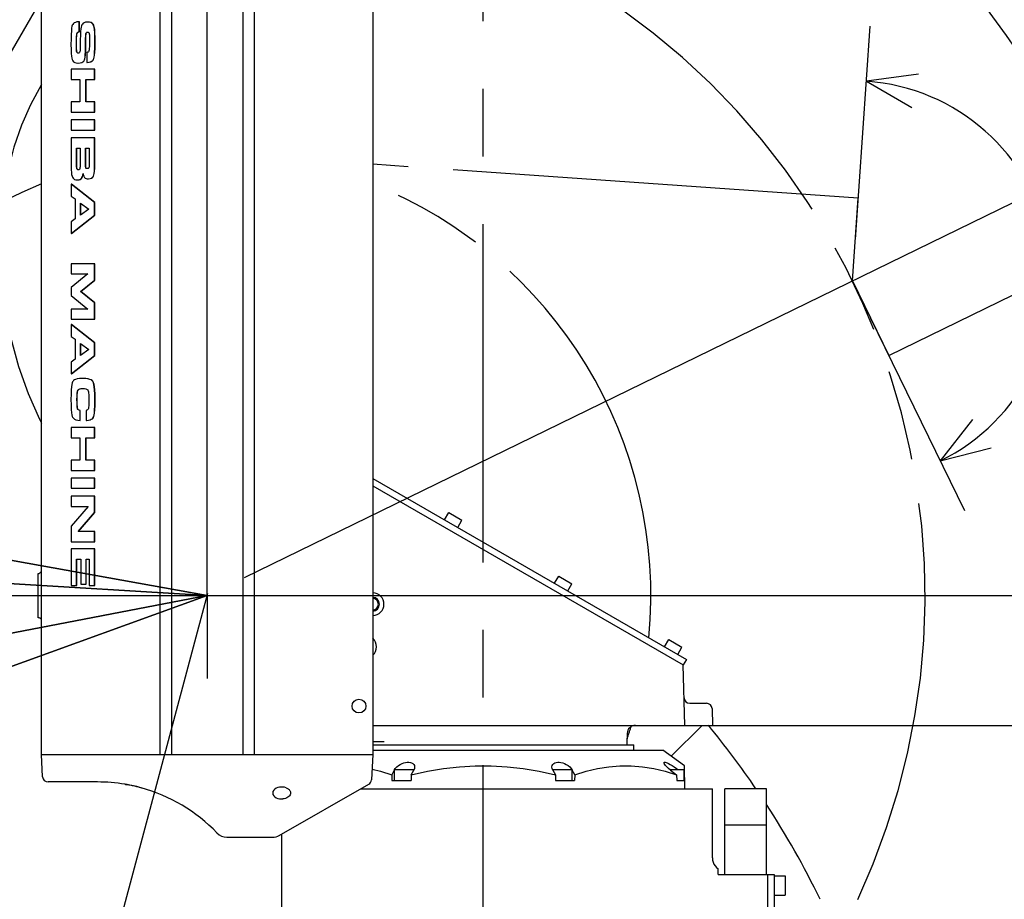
# Model space of a CAD drawing. Header units: millimetres. Extents: x 0 to 594, y 0 to 420.
# Tile 21 of 31: x 321 to 356, y 296 to 328. Entities that reach past the tile are written whole.
import ezdxf

# ---------------------------------------------------------------- set-up
doc = ezdxf.new("R2010")
doc.units = ezdxf.units.MM
doc.header["$LTSCALE"] = 32.67
doc.linetypes.add('CENTER', pattern=[0.6, 0.375, -0.075, 0.075, -0.075])
doc.linetypes.add('PHANTOM', pattern=[0.8, 0.45, -0.05, 0.1, -0.05, 0.1, -0.05])
doc.layers.get('0').update_dxf_attribs({"linetype": 'CONTINUOUS'})
for name, color, linetype in [('CRV', 7, 'CONTINUOUS'), ('DEFAULT_1', 7, 'CENTER'), ('DEFAULT_3', 7, 'PHANTOM'), ('DRIV_DIM', 7, 'CONTINUOUS'), ('PARAM_DIM', 7, 'CONTINUOUS')]:
    doc.layers.add(name, color=color, linetype=linetype)
doc.styles.get("Standard").update_dxf_attribs({"font": 'txt', "width": 0.8})
doc.dimstyles.new('DIMSTYLE_19', dxfattribs={"dimtxt": 3.8, "dimasz": 1.8, "dimexe": 0.18, "dimexo": 0.0625, "dimgap": 0.09, "dimtad": 1, "dimlfac": 10, "dimdsep": 46, "dimtxsty": 'STANDARD', "dimblk": 'OPEN', "dimblk1": 'OPEN', "dimblk2": 'OPEN', "dimcen": 0.09, "dimadec": 0, "dimazin": 0, "dimtp": 0.5, "dimtm": 0.5, "dimtfac": 1, "dimtofl": 0, "dimtmove": 0, "dimatfit": 3, "dimldrblk": 'OPEN', "dimfxl": 1, "dimtolj": 1, "dimarcsym": 0})
doc.dimstyles.new('DIMSTYLE_2', dxfattribs={"dimtxt": 3.8, "dimasz": 1.8, "dimexe": 0.18, "dimexo": 0.0625, "dimgap": 0.09, "dimtad": 1, "dimdec": 3, "dimlfac": 10, "dimdsep": 46, "dimtxsty": 'STANDARD', "dimblk": 'OPEN', "dimblk1": 'OPEN', "dimblk2": 'OPEN', "dimcen": 0.09, "dimadec": 0, "dimazin": 0, "dimtp": 0.001, "dimtm": 0.001, "dimtfac": 1, "dimtdec": 3, "dimtofl": 0, "dimtmove": 0, "dimatfit": 3, "dimldrblk": 'OPEN', "dimfxl": 1, "dimtolj": 1, "dimarcsym": 0})
doc.dimstyles.new('DIMSTYLE_3', dxfattribs={"dimtxt": 3.8, "dimasz": 1.8, "dimexe": 0.18, "dimexo": 0.0625, "dimgap": 0.09, "dimtad": 1, "dimdec": 1, "dimlfac": 10, "dimdsep": 46, "dimtxsty": 'STANDARD', "dimblk": 'OPEN', "dimblk1": 'OPEN', "dimblk2": 'OPEN', "dimcen": 0.09, "dimadec": 0, "dimazin": 0, "dimtp": 0.1, "dimtm": 0.1, "dimtfac": 1, "dimtdec": 1, "dimtofl": 0, "dimtmove": 0, "dimatfit": 3, "dimldrblk": 'OPEN', "dimfxl": 1, "dimtolj": 1, "dimarcsym": 0})
doc.dimstyles.new('DIMSTYLE_4', dxfattribs={"dimtxt": 3.8, "dimasz": 1.8, "dimexe": 0.18, "dimexo": 0.0625, "dimgap": 0.09, "dimtad": 1, "dimdec": 3, "dimlfac": 10, "dimdsep": 46, "dimtxsty": 'STANDARD', "dimblk": 'OPEN', "dimblk1": 'OPEN', "dimblk2": 'OPEN', "dimcen": 0.09, "dimadec": 0, "dimazin": 0, "dimtp": 0.001, "dimtm": 0.001, "dimtfac": 1, "dimtdec": 3, "dimtofl": 0, "dimtmove": 0, "dimatfit": 3, "dimldrblk": 'OPEN', "dimfxl": 1, "dimtolj": 1, "dimarcsym": 0})
doc.dimstyles.new('DIMSTYLE_6', dxfattribs={"dimtxt": 3.8, "dimasz": 1.8, "dimexe": 0.18, "dimexo": 0.0625, "dimgap": 0.09, "dimtad": 1, "dimdec": 1, "dimlfac": 10, "dimdsep": 46, "dimtxsty": 'STANDARD', "dimblk": 'OPEN', "dimblk1": 'OPEN', "dimblk2": 'OPEN', "dimcen": 0.09, "dimadec": 0, "dimazin": 0, "dimtp": 0.1, "dimtm": 0.1, "dimtfac": 1, "dimtdec": 1, "dimtofl": 0, "dimtmove": 0, "dimatfit": 3, "dimldrblk": 'OPEN', "dimfxl": 1, "dimtolj": 1, "dimarcsym": 0})
doc.dimstyles.new('DIMSTYLE_8', dxfattribs={"dimtxt": 3.8, "dimasz": 1.8, "dimexe": 0.18, "dimexo": 0.0625, "dimgap": 0.09, "dimtad": 1, "dimdec": 3, "dimlfac": 10, "dimdsep": 46, "dimtxsty": 'STANDARD', "dimblk": 'OPEN', "dimblk1": 'OPEN', "dimblk2": 'OPEN', "dimcen": 0.09, "dimadec": 0, "dimazin": 0, "dimtp": 0.5, "dimtm": 0.5, "dimtfac": 1, "dimtdec": 3, "dimtofl": 0, "dimtmove": 0, "dimatfit": 3, "dimldrblk": 'OPEN', "dimfxl": 1, "dimtolj": 1, "dimarcsym": 0})

# ---------------------------------------------------------------- blocks, each defined once
blk = doc.blocks.new('_OPEN')
at = {"color": 0, "linetype": 'BYBLOCK'}
for p, q in [((0, 0), (-1, 0.342)), ((-1, -0.342), (0, 0)), ((-1, 0), (0, 0))]:
    blk.add_line(p, q, dxfattribs=at)
blk = doc.blocks.new('*D3')
at = {"layer": 'DRIV_DIM', "color": 2, "linetype": 'CONTINUOUS'}
for p, q in [((269.3, 308.755), (269.3, 393.825)), ((269.3, 391.825), (303.393, 391.825)), ((337.487, 391.825), (303.393, 391.825))]:
    blk.add_line(p, q, dxfattribs=at)
at = {"layer": 'DRIV_DIM', "color": 2, "linetype": 'CONTINUOUS', "xscale": 1.8, "yscale": 1.8, "zscale": 1.8, "rotation": 180}
blk.add_blockref('_OPEN', (269.3, 391.825), dxfattribs=at)
at = {"layer": 'DRIV_DIM', "color": 2, "linetype": 'CONTINUOUS', "xscale": 1.8, "yscale": 1.8, "zscale": 1.8}
blk.add_blockref('_OPEN', (337.487, 391.825), dxfattribs=at)
at = {"layer": 'DRIV_DIM', "color": 2, "linetype": 'CONTINUOUS', "width": 0.8}
blk.add_text('681.9', height=3.8, dxfattribs=at).set_placement((297.479, 392.775))
blk = doc.blocks.new('*D4')
at = {"layer": 'DRIV_DIM', "color": 2, "linetype": 'CONTINUOUS'}
for p, q in [((327.487, 310.111), (327.487, 381.248)), ((327.487, 379.248), (332.487, 379.248)), ((337.487, 379.248), (332.487, 379.248))]:
    blk.add_line(p, q, dxfattribs=at)
at = {"layer": 'DRIV_DIM', "color": 2, "linetype": 'CONTINUOUS', "xscale": 1.8, "yscale": 1.8, "zscale": 1.8, "rotation": 180}
blk.add_blockref('_OPEN', (327.487, 379.248), dxfattribs=at)
at = {"layer": 'DRIV_DIM', "color": 2, "linetype": 'CONTINUOUS', "xscale": 1.8, "yscale": 1.8, "zscale": 1.8}
blk.add_blockref('_OPEN', (337.487, 379.248), dxfattribs=at)
at = {"layer": 'DRIV_DIM', "color": 2, "linetype": 'CONTINUOUS', "width": 0.8}
blk.add_text('100', height=3.8, dxfattribs=at).set_placement((327.794, 380.198))
blk = doc.blocks.new('*D5')
at = {"layer": 'DRIV_DIM', "color": 2, "linetype": 'CONTINUOUS'}
for p, q in [((327.487, 307.255), (279.868, 298.128)), ((301.951, 302.361), (327.487, 307.255))]:
    blk.add_line(p, q, dxfattribs=at)
at = {"layer": 'DRIV_DIM', "color": 2, "linetype": 'CONTINUOUS', "xscale": 1.8, "yscale": 1.8, "zscale": 1.8, "rotation": 190.850367}
blk.add_blockref('_OPEN', (301.951, 302.361), dxfattribs=at)
at = {"layer": 'DRIV_DIM', "color": 2, "linetype": 'CONTINUOUS', "width": 0.8}
for s, p in [('260', (282.675, 299.633)), ('R', (279.689, 299.061))]:
    blk.add_text(s, height=3.8, rotation=10.8504, dxfattribs=at).set_placement(p)
blk = doc.blocks.new('*D7')
at = {"layer": 'DRIV_DIM', "color": 2, "linetype": 'CONTINUOUS'}
for p, q in [((325.987, 365.442), (239.001, 365.442)), ((241.001, 365.442), (241.001, 320.349)), ((241.001, 275.255), (241.001, 320.349)), ((395.987, 275.255), (239.001, 275.255))]:
    blk.add_line(p, q, dxfattribs=at)
at = {"layer": 'DRIV_DIM', "color": 2, "linetype": 'CONTINUOUS', "xscale": 1.8, "yscale": 1.8, "zscale": 1.8}
for p, rotation in [((241.001, 365.442), 90), ((241.001, 275.255), 270)]:
    blk.add_blockref('_OPEN', p, dxfattribs=dict(at, rotation=rotation))
at = {"layer": 'DRIV_DIM', "color": 2, "linetype": 'CONTINUOUS', "width": 0.8}
blk.add_text('901.9', height=3.8, rotation=90, dxfattribs=at).set_placement((240.051, 313.886))
blk = doc.blocks.new('*D8')
at = {"layer": 'DRIV_DIM', "color": 2, "linetype": 'CONTINUOUS'}
for p, q in [((333.487, 333.255), (353.456, 333.255)), ((363.968, 333.255), (393.714, 333.255)), ((391.714, 333.255), (391.714, 320.255)), ((391.714, 307.255), (391.714, 320.255)), ((331.987, 307.255), (393.714, 307.255))]:
    blk.add_line(p, q, dxfattribs=at)
at = {"layer": 'DRIV_DIM', "color": 2, "linetype": 'CONTINUOUS', "xscale": 1.8, "yscale": 1.8, "zscale": 1.8}
for p, rotation in [((391.714, 333.255), 90), ((391.714, 307.255), 270)]:
    blk.add_blockref('_OPEN', p, dxfattribs=dict(at, rotation=rotation))
at = {"layer": 'DRIV_DIM', "color": 2, "linetype": 'CONTINUOUS', "width": 0.8}
blk.add_text('260', height=3.8, rotation=90, dxfattribs=at).set_placement((390.764, 320.889))
blk = doc.blocks.new('*D9')
at = {"layer": 'DRIV_DIM', "color": 2, "linetype": 'CONTINUOUS'}
for p, q in [((341.762, 302.555), (383.465, 302.555)), ((381.465, 302.555), (381.465, 288.905)), ((381.465, 275.255), (381.465, 288.905)), ((258.987, 275.255), (383.465, 275.255))]:
    blk.add_line(p, q, dxfattribs=at)
at = {"layer": 'DRIV_DIM', "color": 2, "linetype": 'CONTINUOUS', "xscale": 1.8, "yscale": 1.8, "zscale": 1.8}
for p, rotation in [((381.465, 302.555), 90), ((381.465, 275.255), 270)]:
    blk.add_blockref('_OPEN', p, dxfattribs=dict(at, rotation=rotation))
at = {"layer": 'DRIV_DIM', "color": 2, "linetype": 'CONTINUOUS', "width": 0.8}
blk.add_text('273', height=3.8, rotation=90, dxfattribs=at).set_placement((380.515, 285.942))
blk = doc.blocks.new('*D16')
at = {"layer": 'DRIV_DIM', "color": 2, "linetype": 'CONTINUOUS'}
for p, q in [((327.487, 307.255), (246.828, 312.17)), ((277.393, 310.308), (327.487, 307.255))]:
    blk.add_line(p, q, dxfattribs=at)
at = {"layer": 'DRIV_DIM', "color": 2, "linetype": 'CONTINUOUS', "xscale": 1.8, "yscale": 1.8, "zscale": 1.8, "rotation": 176.513086}
blk.add_blockref('_OPEN', (277.393, 310.308), dxfattribs=at)
at = {"layer": 'DRIV_DIM', "color": 2, "linetype": 'CONTINUOUS', "width": 0.8}
for s, p in [('R', (246.886, 313.118)), ('501.9', (249.92, 312.933))]:
    blk.add_text(s, height=3.8, rotation=-3.4869, dxfattribs=at).set_placement(p)
blk = doc.blocks.new('*D17')
at = {"layer": 'DRIV_DIM', "color": 2, "linetype": 'CONTINUOUS'}
for p, q in [((327.487, 307.255), (247.242, 321.745)), ((270.226, 317.595), (327.487, 307.255))]:
    blk.add_line(p, q, dxfattribs=at)
at = {"layer": 'DRIV_DIM', "color": 2, "linetype": 'CONTINUOUS', "xscale": 1.8, "yscale": 1.8, "zscale": 1.8, "rotation": 169.764624}
blk.add_blockref('_OPEN', (270.226, 317.595), dxfattribs=at)
at = {"layer": 'DRIV_DIM', "color": 2, "linetype": 'CONTINUOUS', "width": 0.8}
for s, p in [('R', (247.411, 322.68)), ('581.9', (250.402, 322.139))]:
    blk.add_text(s, height=3.8, rotation=-10.2354, dxfattribs=at).set_placement(p)
blk = doc.blocks.new('*D20')
at = {"layer": 'DRIV_DIM', "color": 2, "linetype": 'CONTINUOUS'}
for p, q in [((327.487, 307.255), (280.816, 290.359)), ((312.378, 301.785), (327.487, 307.255))]:
    blk.add_line(p, q, dxfattribs=at)
at = {"layer": 'DRIV_DIM', "color": 2, "linetype": 'CONTINUOUS', "xscale": 1.8, "yscale": 1.8, "zscale": 1.8, "rotation": 199.902159}
blk.add_blockref('_OPEN', (312.378, 301.785), dxfattribs=at)
at = {"layer": 'DRIV_DIM', "color": 2, "linetype": 'CONTINUOUS', "width": 0.8}
for s, p in [('160.7', (283.351, 292.287)), ('R', (280.493, 291.252))]:
    blk.add_text(s, height=3.8, rotation=19.9022, dxfattribs=at).set_placement(p)
blk = doc.blocks.new('*D30')
at = {"layer": 'DRIV_DIM', "color": 2, "linetype": 'CONTINUOUS'}
for p, q in [((350.961, 320.147), (351.502, 327.876)), ((351.514, 317.303), (354.91, 310.339))]:
    blk.add_line(p, q, dxfattribs=at)
for points in [[(353.247, 326.138), (351.362, 325.881), (353.01, 324.93)], [(355.204, 313.635), (354.033, 312.136), (355.877, 312.604)]]:
    blk.add_lwpolyline(points, dxfattribs=at)
for start, end in [(10.9953, 85.9953), (295.9953, 10.9953)]:
    blk.add_arc((350.856, 318.651), 7.248, start, end, dxfattribs=at)
at = {"layer": 'DRIV_DIM', "color": 2, "linetype": 'CONTINUOUS', "width": 0.766667}
blk.add_text('150%%d', height=3.8, rotation=67.5314, dxfattribs=at).set_placement((360.923, 308.182))
blk = doc.blocks.new('*D65')
at = {"layer": 'PARAM_DIM', "color": 2, "linetype": 'CONTINUOUS'}
for p, q in [((327.487, 308.681), (327.487, 344.55)), ((327.506, 307.327), (317.834, 271.231))]:
    blk.add_line(p, q, dxfattribs=at)
for points in [[(325.703, 341.888), (327.487, 342.55), (325.672, 343.119)], [(316.451, 273.083), (318.352, 273.163), (316.8, 274.264)]]:
    blk.add_lwpolyline(points, dxfattribs=at)
for start, end in [(90, 172.5), (172.5, 255)]:
    blk.add_arc((327.487, 307.255), 35.294, start, end, dxfattribs=at)
at = {"layer": 'PARAM_DIM', "color": 2, "linetype": 'CONTINUOUS', "width": 0.766667}
blk.add_text('165%%d', height=3.8, rotation=-58.1601, dxfattribs=at).set_placement((289.175, 290.323))
blk = doc.blocks.new('*D66')
at = {"layer": 'PARAM_DIM', "color": 2, "linetype": 'CONTINUOUS'}
for p, q in [((327.487, 308.755), (327.487, 344.595)), ((328.835, 307.913), (361.048, 323.624))]:
    blk.add_line(p, q, dxfattribs=at)
for points in [[(329.302, 343.165), (327.487, 342.595), (329.27, 341.934)], [(357.874, 324.061), (359.25, 322.747), (358.966, 324.628)]]:
    blk.add_lwpolyline(points, dxfattribs=at)
for start, end in [(58, 90), (26, 58)]:
    blk.add_arc((327.487, 307.255), 35.34, start, end, dxfattribs=at)
at = {"layer": 'PARAM_DIM', "color": 2, "linetype": 'CONTINUOUS', "width": 0.755556}
blk.add_text('64%%d', height=3.8, rotation=-57.0012, dxfattribs=at).set_placement((356.818, 331.437))

msp = doc.modelspace()

# ---------------------------------------------------------------- linework, layer by layer
at = {"color": 7, "linetype": 'CONTINUOUS'}
for p, q in [((321.48665, 301.50514), (321.48665, 337.50514)), ((325.77665, 337.50514), (325.77665, 301.50514)), ((326.19665, 337.50514), (326.19665, 301.50514)), ((328.77665, 337.50514), (328.77665, 301.50514)), ((329.19665, 337.50514), (329.19665, 301.50514)), ((333.48665, 337.50514), (333.48665, 301.50514)), ((322.85321, 327.67514), (322.85321, 328.03714)), ((322.86029, 328.03714), (322.85321, 328.03714)), ((322.86029, 327.67514), (322.86029, 328.03714)), ((323.2269, 328.01941), (323.1601, 328.02514)), ((322.86029, 327.67514), (322.85321, 327.67514)), ((323.39324, 327.84419), (323.37577, 327.90214)), ((322.7682, 327.59693), (322.77302, 327.61633)), ((322.77527, 327.59693), (322.7801, 327.61633)), ((322.89352, 327.37714), (322.89352, 327.15514)), ((323.08656, 327.11314), (323.08656, 327.34714)), ((323.09363, 327.11314), (323.09363, 327.34714)), ((323.09955, 327.61125), (323.10353, 327.62414)), ((323.10353, 327.62414), (323.11348, 327.64212)), ((323.10662, 327.61125), (323.1106, 327.62414)), ((323.1106, 327.62414), (323.12055, 327.64212)), ((323.22798, 327.43214), (323.22798, 327.36214)), ((323.42385, 327.25414), (323.42385, 327.46614)), ((323.43092, 327.25414), (323.43092, 327.46614)), ((322.82087, 326.90027), (322.81033, 326.90201)), ((322.83714, 326.90224), (322.82069, 326.89914)), ((322.99755, 326.58495), (323.02781, 326.61196)), ((323.02074, 326.61196), (323.03266, 326.62922)), ((323.02781, 326.61196), (323.03973, 326.62922)), ((323.13676, 326.92814), (323.13676, 326.56614)), ((323.3621, 326.65041), (323.37789, 326.67714)), ((322.56613, 326.31614), (322.56613, 325.94814)), ((323.42173, 326.31614), (322.56613, 326.31614)), ((323.41466, 325.94814), (323.41466, 326.31614)), ((323.42173, 325.94814), (323.42173, 326.31614)), ((322.56613, 325.94814), (322.88008, 325.94814)), ((322.88008, 325.94814), (322.88008, 325.13214)), ((323.09858, 325.13214), (323.09858, 325.94814)), ((323.09858, 325.94814), (323.42173, 325.94814)), ((323.10565, 325.13214), (323.10565, 325.94814)), ((322.56613, 325.13214), (322.56613, 324.76414)), ((322.88008, 325.13214), (322.56613, 325.13214)), ((323.42173, 325.13214), (323.09858, 325.13214)), ((323.41466, 324.76414), (323.41466, 325.13214)), ((323.42173, 324.76414), (323.42173, 325.13214)), ((322.56613, 324.76414), (323.42173, 324.76414)), ((322.56613, 324.48314), (322.56613, 324.11514)), ((323.42173, 324.48314), (322.56613, 324.48314)), ((323.41466, 324.11514), (323.41466, 324.48314)), ((323.42173, 324.11514), (323.42173, 324.48314)), ((322.56613, 324.11514), (323.42173, 324.11514)), ((322.56613, 323.82914), (322.56613, 322.67114)), ((323.42173, 323.82914), (322.56613, 323.82914)), ((323.41466, 322.89214), (323.41466, 323.82914)), ((323.42173, 322.89214), (323.42173, 323.82914)), ((322.762, 322.82414), (322.762, 323.46114)), ((322.762, 323.46114), (322.88716, 323.46114)), ((322.76907, 322.82414), (322.76907, 323.46114)), ((322.88716, 323.46114), (322.88716, 322.88214)), ((323.08302, 322.87714), (323.08302, 323.46114)), ((323.08302, 323.46114), (323.21879, 323.46114)), ((323.0901, 322.87714), (323.0901, 323.46114)), ((323.21879, 323.46114), (323.21879, 322.86814)), ((322.77331, 322.70714), (322.7689, 322.72256)), ((322.77972, 322.69519), (322.77331, 322.70714)), ((322.78038, 322.70714), (322.77597, 322.72256)), ((322.78679, 322.69519), (322.78038, 322.70714)), ((322.82011, 322.6781), (322.80864, 322.67968)), ((322.8399, 322.67946), (322.81998, 322.67714)), ((323.09358, 322.74708), (323.08976, 322.76103)), ((323.10065, 322.74708), (323.09683, 322.76103)), ((323.14818, 322.71798), (323.13267, 322.71985)), ((323.16709, 322.71935), (323.14808, 322.71714)), ((322.9204, 322.3448), (322.94302, 322.36614)), ((323.35843, 322.41942), (323.37606, 322.4505)), ((322.56613, 322.15114), (322.56613, 321.72514)), ((323.41466, 321.49514), (322.56613, 322.15114)), ((322.5732, 322.15114), (322.56613, 322.15114)), ((323.42173, 321.49514), (322.5732, 322.15114)), ((322.56613, 321.72514), (322.71179, 321.62014)), ((322.71179, 321.62014), (322.71179, 320.89514)), ((322.90766, 321.03714), (322.90766, 321.46914)), ((322.90766, 321.46914), (323.20253, 321.25314)), ((323.20253, 321.25314), (322.90766, 321.03714)), ((322.91473, 321.04232), (322.91473, 321.46396)), ((323.41466, 321.02914), (323.41466, 321.49514)), ((323.42173, 321.49514), (323.41466, 321.49514)), ((323.42173, 321.02914), (323.42173, 321.49514)), ((322.56613, 320.37314), (323.41466, 321.02914)), ((322.71179, 320.89514), (322.56613, 320.79314)), ((322.5732, 320.37314), (323.42173, 321.02914)), ((323.42173, 321.02914), (323.41466, 321.02914)), ((322.56613, 320.79314), (322.56613, 320.37314)), ((322.5732, 320.37314), (322.56613, 320.37314)), ((322.56613, 319.27114), (322.56613, 318.90314)), ((323.42173, 319.27114), (322.56613, 319.27114)), ((323.41466, 318.67914), (323.41466, 319.27114)), ((323.42173, 318.67914), (323.42173, 319.27114)), ((323.17283, 318.90314), (322.56613, 318.40714)), ((322.56613, 318.90314), (323.17283, 318.90314)), ((322.56613, 318.40714), (322.56613, 318.12514)), ((322.90766, 318.26614), (323.41466, 318.67914)), ((322.91473, 318.26614), (323.42173, 318.67914)), ((323.42173, 318.67914), (323.41466, 318.67914)), ((322.56613, 318.12514), (323.17283, 317.62914)), ((322.91473, 318.26614), (322.90766, 318.26614)), ((323.41466, 317.85314), (322.90766, 318.26614)), ((323.42173, 317.85314), (322.91473, 318.26614)), ((323.41466, 317.26114), (323.41466, 317.85314)), ((323.42173, 317.85314), (323.41466, 317.85314)), ((323.42173, 317.26114), (323.42173, 317.85314)), ((322.56613, 317.62914), (322.56613, 317.26114)), ((323.17283, 317.62914), (322.56613, 317.62914)), ((322.56613, 317.26114), (323.42173, 317.26114)), ((322.56613, 317.06814), (322.56613, 316.64214)), ((323.41466, 316.41214), (322.56613, 317.06814)), ((322.5732, 317.06814), (322.56613, 317.06814)), ((323.42173, 316.41214), (322.5732, 317.06814)), ((322.56613, 316.64214), (322.71179, 316.53714)), ((322.71179, 316.53714), (322.71179, 315.81214)), ((322.90766, 315.95414), (322.90766, 316.38614)), ((322.90766, 316.38614), (323.20253, 316.17014)), ((322.91473, 315.95932), (322.91473, 316.38096)), ((323.41466, 315.94614), (323.41466, 316.41214)), ((323.42173, 316.41214), (323.41466, 316.41214)), ((323.42173, 315.94614), (323.42173, 316.41214)), ((322.56613, 315.29014), (323.41466, 315.94614)), ((322.5732, 315.29014), (323.42173, 315.94614)), ((323.20253, 316.17014), (322.90766, 315.95414)), ((323.42173, 315.94614), (323.41466, 315.94614)), ((322.71179, 315.81214), (322.56613, 315.71014)), ((322.56613, 315.71014), (322.56613, 315.29014)), ((322.5732, 315.29014), (322.56613, 315.29014)), ((323.08542, 315.11625), (322.96989, 315.12114)), ((323.35548, 314.99309), (323.34043, 315.01717)), ((322.7991, 314.67104), (322.80655, 314.69014)), ((322.80617, 314.67104), (322.81362, 314.69014)), ((322.80655, 314.69014), (322.81603, 314.70467)), ((322.81362, 314.69014), (322.8231, 314.70467)), ((322.79877, 314.00814), (322.79425, 314.01997)), ((322.81045, 313.9911), (322.79877, 314.00814)), ((322.80584, 314.00814), (322.80132, 314.01997)), ((322.81752, 313.9911), (322.80584, 314.00814)), ((322.88503, 313.60114), (322.88503, 313.96314)), ((322.89211, 313.96314), (322.88503, 313.96314)), ((322.89211, 313.60114), (322.89211, 313.96314)), ((323.10707, 313.96314), (323.10707, 313.60114)), ((322.89211, 313.60114), (322.88503, 313.60114)), ((323.35638, 313.68547), (323.37294, 313.71114)), ((322.56613, 313.34214), (322.56613, 312.97414)), ((323.42173, 313.34214), (322.56613, 313.34214)), ((323.41466, 312.97414), (323.41466, 313.34214)), ((323.42173, 312.97414), (323.42173, 313.34214)), ((322.56613, 312.97414), (322.88008, 312.97414)), ((322.88008, 312.97414), (322.88008, 312.15814)), ((323.09858, 312.15814), (323.09858, 312.97414)), ((323.09858, 312.97414), (323.42173, 312.97414)), ((323.10565, 312.15814), (323.10565, 312.97414)), ((322.56613, 312.15814), (322.56613, 311.79014)), ((322.88008, 312.15814), (322.56613, 312.15814)), ((323.42173, 312.15814), (323.09858, 312.15814)), ((323.41466, 311.79014), (323.41466, 312.15814)), ((323.42173, 311.79014), (323.42173, 312.15814)), ((322.56613, 311.79014), (323.42173, 311.79014)), ((322.56613, 311.50914), (322.56613, 311.14114)), ((323.42173, 311.50914), (322.56613, 311.50914)), ((323.41466, 311.14114), (323.41466, 311.50914)), ((323.42173, 311.14114), (323.42173, 311.50914)), ((333.48665, 311.49999), (344.84394, 304.94286)), ((322.56613, 311.14114), (323.42173, 311.14114)), ((333.48665, 311.23441), (344.72935, 304.74344)), ((322.56613, 310.85514), (322.56613, 310.48714)), ((323.42173, 310.85514), (322.56613, 310.85514)), ((323.41466, 310.26814), (323.41466, 310.85514)), ((323.42173, 310.26814), (323.42173, 310.85514)), ((323.18273, 310.48714), (322.56613, 309.76514)), ((322.56613, 310.48714), (323.18273, 310.48714)), ((322.82139, 309.57514), (323.41466, 310.26814)), ((322.82847, 309.57514), (323.42173, 310.26814)), ((323.42173, 310.26814), (323.41466, 310.26814)), ((336.08583, 309.99936), (336.23583, 310.25916)), ((336.23583, 310.25916), (336.71214, 309.98416)), ((336.56214, 309.72436), (336.71214, 309.98416)), ((322.56613, 309.76514), (322.56613, 309.20714)), ((323.42173, 309.57514), (322.82139, 309.57514)), ((323.41466, 309.20714), (323.41466, 309.57514)), ((323.42173, 309.20714), (323.42173, 309.57514)), ((322.56613, 309.20714), (323.42173, 309.20714)), ((322.56613, 308.94614), (322.56613, 307.61814)), ((323.42173, 308.94614), (322.56613, 308.94614)), ((323.41466, 307.61814), (323.41466, 308.94614)), ((323.42173, 307.61814), (323.42173, 308.94614)), ((322.762, 307.61814), (322.762, 308.57814)), ((322.762, 308.57814), (322.91968, 308.57814)), ((322.76907, 307.61814), (322.76907, 308.57814)), ((322.91968, 308.57814), (322.91968, 307.67014)), ((323.10212, 307.67014), (323.10212, 308.57814)), ((323.10212, 308.57814), (323.21879, 308.57814)), ((323.10919, 307.67014), (323.10919, 308.57814)), ((323.21879, 308.57814), (323.21879, 307.61814)), ((321.36665, 306.45514), (321.36665, 308.05514)), ((340.06955, 307.69936), (340.21955, 307.95916)), ((340.21955, 307.95916), (340.69586, 307.68416)), ((322.56613, 307.61814), (322.76907, 307.61814)), ((322.91968, 307.67014), (323.10919, 307.67014)), ((323.21879, 307.61814), (323.42173, 307.61814)), ((340.54586, 307.42436), (340.69586, 307.68416)), ((321.36665, 307.25514), (321.48665, 307.25514)), ((344.05326, 305.39936), (344.20326, 305.65916)), ((344.20326, 305.65916), (344.67958, 305.38416)), ((344.52958, 305.12436), (344.67958, 305.38416)), ((344.84394, 304.94286), (344.72894, 304.74367)), ((344.78665, 302.55514), (344.72935, 304.74344)), ((344.96053, 303.35514), (345.57087, 303.35514)), ((345.7708, 303.16037), (345.78665, 302.55514)), ((333.48665, 302.55514), (345.78665, 302.55514)), ((342.69733, 302.26299), (342.68665, 301.85514)), ((333.90054, 301.95514), (333.48665, 301.95514)), ((333.48665, 301.85514), (342.93665, 301.85514)), ((333.48665, 301.65514), (343.98665, 301.65514)), ((342.93665, 301.65514), (342.93665, 301.85514)), ((344.77775, 301.09066), (343.98665, 301.65514)), ((321.48665, 301.50514), (333.48665, 301.50514)), ((321.52912, 300.69467), (321.48665, 301.50514)), ((333.48665, 301.50514), (333.43834, 300.58329)), ((334.26395, 300.93467), (334.17675, 300.76736)), ((334.26395, 300.93467), (334.26652, 300.93859)), ((334.26652, 300.95514), (334.96652, 300.95514)), ((334.26652, 300.55514), (334.26652, 300.95514)), ((334.8765, 300.76736), (334.9691, 300.93467)), ((334.96652, 300.93002), (334.96652, 300.95514)), ((334.99313, 300.99309), (334.9691, 300.93467)), ((334.99999, 301.04037), (334.99313, 300.99309)), ((340.0042, 300.93467), (340.0968, 300.76736)), ((340.00677, 300.95514), (340.70677, 300.95514)), ((340.00677, 300.93002), (340.00677, 300.95514)), ((340.70677, 300.55514), (340.70677, 300.95514)), ((340.70677, 300.93859), (340.70935, 300.93467)), ((340.79655, 300.76736), (340.70935, 300.93467)), ((344.24435, 300.95514), (344.76575, 300.95514)), ((344.2697, 300.93467), (344.48786, 300.76736)), ((344.76575, 300.55514), (344.76575, 300.95514)), ((344.78665, 300.25514), (344.77199, 301.09475)), ((334.17675, 300.76736), (334.17805, 300.55514)), ((334.8765, 300.76736), (334.87096, 300.55514)), ((340.0968, 300.76736), (340.10234, 300.55514)), ((340.79655, 300.76736), (340.79525, 300.55514)), ((344.48786, 300.76736), (344.4944, 300.55514)), ((344.77771, 300.76736), (344.76575, 300.77663)), ((323.51451, 300.50514), (321.72885, 300.50514)), ((324.69266, 300.39799), (324.74345, 300.38721)), ((325.07779, 300.29885), (325.09438, 300.29341)), ((330.10194, 298.57102), (333.33784, 300.4201)), ((333.04915, 300.25514), (345.78665, 300.25514)), ((334.17805, 300.55514), (334.87096, 300.55514)), ((340.10234, 300.55514), (340.79525, 300.55514)), ((344.4944, 300.55514), (344.78141, 300.55514)), ((345.78665, 297.75497), (345.78665, 300.25514)), ((347.73665, 300.25514), (346.23665, 300.25514)), ((346.23665, 297.15514), (346.23665, 300.25514)), ((347.73665, 297.15514), (347.73665, 300.25514)), ((346.23665, 298.95514), (347.73665, 298.95514)), ((328.20493, 298.50514), (329.85387, 298.50514)), ((330.18665, 277.45497), (330.18665, 298.61942)), ((345.98665, 297.15514), (345.98665, 297.35502)), ((345.98665, 297.15514), (348.01665, 297.15514)), ((347.78665, 281.25514), (347.78665, 297.15514)), ((348.01665, 297.15514), (348.01665, 281.25514)), ((348.01665, 297.10514), (348.41665, 297.10514)), ((348.41665, 297.10514), (348.41665, 296.40514)), ((348.01665, 296.40514), (348.41665, 296.40514))]:
    msp.add_line(p, q, dxfattribs=at)
for points in [[(322.85321, 328.03714), (322.77409, 328.03114), (322.71573, 328.01583), (322.67333, 327.99457), (322.64296, 327.96981), (322.62107, 327.94251), (322.60514, 327.91216), (322.59399, 327.87734)], [(323.1601, 328.02514), (323.0861, 328.0187), (323.03286, 328.00246), (322.99522, 327.9802), (322.96872, 327.95426), (322.94969, 327.92482)], [(323.38284, 327.90214), (323.36756, 327.93342), (323.3473, 327.96066), (323.32031, 327.98459), (323.28371, 328.00483), (323.23397, 328.01941), (323.16717, 328.02514)], [(323.37577, 327.90214), (323.36049, 327.93342), (323.34023, 327.96066), (323.31324, 327.98459), (323.27664, 328.00483), (323.2269, 328.01941)], [(322.59399, 327.87734), (322.58166, 327.80839), (322.57099, 327.70635), (322.56312, 327.57186), (322.55847, 327.40872), (322.55694, 327.21714)], [(322.77302, 327.61633), (322.78215, 327.63657), (322.79358, 327.65201), (322.80817, 327.66382), (322.82744, 327.67198), (322.85321, 327.67514)], [(322.7801, 327.61633), (322.78922, 327.63657), (322.80065, 327.65201), (322.81524, 327.66382), (322.83451, 327.67198)], [(322.94969, 327.92482), (322.93689, 327.8932), (322.92444, 327.84579), (322.91296, 327.77788), (322.90322, 327.68316), (322.89623, 327.55265), (322.89352, 327.37714)], [(323.11348, 327.64212), (323.1242, 327.65367), (323.13641, 327.66058), (323.15161, 327.66314)], [(323.12055, 327.64212), (323.13127, 327.65367), (323.14349, 327.66058)], [(323.15161, 327.66314), (323.17123, 327.6609), (323.18604, 327.65503), (323.1971, 327.64657), (323.20555, 327.63576), (323.21214, 327.62194)], [(323.43092, 327.46614), (323.42651, 327.63722), (323.41548, 327.7589), (323.40031, 327.84419), (323.38284, 327.90214)], [(323.42385, 327.46614), (323.41944, 327.63722), (323.40841, 327.7589), (323.39324, 327.84419)], [(322.75281, 327.21114), (322.75373, 327.34827), (322.75612, 327.44686), (322.75953, 327.51674), (322.76364, 327.56502), (322.7682, 327.59693)], [(322.75988, 327.21114), (322.7608, 327.34827), (322.76319, 327.44686), (322.7666, 327.51674), (322.77071, 327.56502), (322.77527, 327.59693)], [(323.08656, 327.34714), (323.08735, 327.44049), (323.08939, 327.50815), (323.09229, 327.55628), (323.09574, 327.58949), (323.09955, 327.61125)], [(323.09363, 327.34714), (323.09442, 327.44049), (323.09647, 327.50815), (323.09936, 327.55628), (323.10281, 327.58949), (323.10662, 327.61125)], [(323.21214, 327.62194), (323.21792, 327.59989), (323.22292, 327.56415), (323.22654, 327.51029), (323.22798, 327.43214)], [(323.22798, 327.36214), (323.22707, 327.25594), (323.22443, 327.1559), (323.22018, 327.06214)], [(322.55694, 327.21714), (322.55954, 327.02871), (322.56616, 326.89172), (322.57539, 326.79329), (322.58626, 326.72334), (322.59806, 326.67479), (322.61019, 326.64251), (322.62217, 326.62241)], [(322.75846, 327.00114), (322.75521, 327.06712), (322.75337, 327.1371), (322.75281, 327.21114)], [(322.82069, 326.89914), (322.80326, 326.90201), (322.79, 326.9095), (322.77931, 326.92124), (322.77029, 326.93859), (322.76301, 326.9642), (322.75846, 327.00114)], [(322.76553, 327.00114), (322.76228, 327.06712), (322.76044, 327.1371), (322.75988, 327.21114)], [(322.81033, 326.90201), (322.79708, 326.9095), (322.78639, 326.92124), (322.77736, 326.93859), (322.77008, 326.9642), (322.76553, 327.00114)], [(322.89352, 327.15514), (322.89242, 327.07853), (322.88959, 327.02333), (322.88561, 326.98432), (322.88089, 326.95769), (322.87578, 326.94058), (322.87055, 326.93066)], [(323.03266, 326.62922), (323.04479, 326.65686), (323.05668, 326.69838), (323.06771, 326.75804), (323.0771, 326.84134), (323.08387, 326.95608), (323.08656, 327.11314)], [(323.03973, 326.62922), (323.05187, 326.65686), (323.06375, 326.69838), (323.07478, 326.75804), (323.08417, 326.84134), (323.09094, 326.95608), (323.09363, 327.11314)], [(323.22018, 327.06214), (323.21551, 327.01948), (323.20788, 326.98845), (323.19833, 326.96623), (323.18718, 326.95021), (323.17401, 326.93867), (323.15773, 326.93106), (323.13676, 326.92814)], [(323.37082, 326.67714), (323.38296, 326.70952), (323.39476, 326.75869), (323.4056, 326.82975), (323.41478, 326.92975), (323.42135, 327.06864), (323.42385, 327.25414)], [(323.37789, 326.67714), (323.39004, 326.70952), (323.40183, 326.75869), (323.41267, 326.82975), (323.42185, 326.92975), (323.42842, 327.06864), (323.43092, 327.25414)], [(322.62217, 326.62241), (322.65443, 326.58844), (322.69344, 326.56223), (322.74231, 326.54423), (322.80584, 326.53714)], [(322.80584, 326.53714), (322.88816, 326.54411), (322.94784, 326.56146), (322.99048, 326.58495), (323.02074, 326.61196)], [(322.81291, 326.53714), (322.89524, 326.54411), (322.95491, 326.56146), (322.99755, 326.58495)], [(322.87055, 326.93066), (322.85332, 326.91198), (322.83714, 326.90224)], [(323.13676, 326.56614), (323.20922, 326.57138), (323.26368, 326.58487), (323.30405, 326.60378), (323.33353, 326.62599), (323.35503, 326.65041), (323.37082, 326.67714)], [(323.14384, 326.56614), (323.21629, 326.57138), (323.27075, 326.58487), (323.31112, 326.60378), (323.3406, 326.62599), (323.3621, 326.65041)], [(321.48665, 325.76834), (321.48635, 325.76789), (321.08846, 325.03102), (320.76509, 324.28649), (320.49317, 323.4909), (320.27296, 322.63107), (320.11185, 321.71114), (320.0167, 320.73742), (319.99354, 319.72207), (320.04619, 318.67947), (320.17622, 317.62589), (320.38261, 316.57862), (320.662, 315.55466), (321.00871, 314.5705), (321.41513, 313.64052), (321.48665, 313.50533)], [(322.56613, 322.67114), (322.57036, 322.57702), (322.58115, 322.50462), (322.59639, 322.44864), (322.61509, 322.40431)], [(322.7689, 322.72256), (322.76531, 322.74578), (322.76289, 322.77879), (322.762, 322.82414)], [(322.77597, 322.72256), (322.77238, 322.74578), (322.76996, 322.77879), (322.76907, 322.82414)], [(322.81998, 322.67714), (322.80157, 322.67968), (322.78869, 322.6861), (322.77972, 322.69519)], [(322.80864, 322.67968), (322.79576, 322.6861), (322.78679, 322.69519)], [(322.87231, 322.70414), (322.86487, 322.6938), (322.85447, 322.68542), (322.8399, 322.67946)], [(322.88716, 322.88214), (322.88649, 322.8242), (322.88476, 322.78117), (322.88226, 322.74985), (322.87923, 322.72778), (322.87585, 322.71306), (322.87231, 322.70414)], [(323.08976, 322.76103), (323.08617, 322.79098), (323.08385, 322.82926), (323.08302, 322.87714)], [(323.09683, 322.76103), (323.09324, 322.79098), (323.09092, 322.82926), (323.0901, 322.87714)], [(323.14808, 322.71714), (323.1256, 322.71985), (323.11017, 322.72665), (323.10005, 322.73592), (323.09358, 322.74708)], [(323.13267, 322.71985), (323.11724, 322.72665), (323.10712, 322.73592), (323.10065, 322.74708)], [(323.20507, 322.75634), (323.19924, 322.74341), (323.19152, 322.73319), (323.1812, 322.72507), (323.16709, 322.71935)], [(323.21879, 322.86814), (323.21683, 322.81881), (323.21188, 322.78251), (323.20507, 322.75634)], [(323.36899, 322.4505), (323.38193, 322.48766), (323.394, 322.54335), (323.40429, 322.62337), (323.41171, 322.73586), (323.41466, 322.89214)], [(323.37606, 322.4505), (323.389, 322.48766), (323.40107, 322.54335), (323.41137, 322.62337), (323.41878, 322.73586), (323.42173, 322.89214)], [(322.61509, 322.40431), (322.63391, 322.37467), (322.65801, 322.34983), (322.68948, 322.32952), (322.73161, 322.31494), (322.78816, 322.30914)], [(322.78816, 322.30914), (322.8424, 322.31416), (322.88311, 322.32697), (322.91333, 322.3448), (322.93595, 322.36614)], [(322.79523, 322.30914), (322.84947, 322.31416), (322.89018, 322.32697), (322.9204, 322.3448)], [(322.93595, 322.36614), (322.95596, 322.39486), (322.97231, 322.43066), (322.98528, 322.47707), (322.99393, 322.53914)], [(322.94302, 322.36614), (322.96303, 322.39486), (322.97938, 322.43066), (322.99235, 322.47707), (322.998, 322.51765)], [(322.99393, 322.53914), (323.00396, 322.48621), (323.01734, 322.44677), (323.03327, 322.417), (323.05191, 322.39414)], [(323.05191, 322.39414), (323.07307, 322.37726), (323.10163, 322.36304), (323.1397, 322.35301), (323.1898, 322.34914)], [(323.1898, 322.34914), (323.25115, 322.3555), (323.29567, 322.37138), (323.32777, 322.39319), (323.35136, 322.41942), (323.36899, 322.4505)], [(323.19687, 322.34914), (323.25823, 322.3555), (323.30274, 322.37138), (323.33484, 322.39319), (323.35843, 322.41942)], [(322.61704, 314.99214), (322.60307, 314.95468), (322.58957, 314.89899), (322.57723, 314.81949), (322.56685, 314.70849), (322.55955, 314.55533), (322.55694, 314.36114)], [(322.96989, 315.12114), (322.86342, 315.11611), (322.78413, 315.10324), (322.72543, 315.08507), (322.68268, 315.06356), (322.65226, 315.04028), (322.63125, 315.01638), (322.61704, 314.99214)], [(323.3475, 315.01717), (323.32402, 315.04118), (323.29028, 315.06442), (323.2432, 315.08574), (323.17896, 315.10363), (323.09249, 315.11625), (322.97696, 315.12114)], [(323.34043, 315.01717), (323.31695, 315.04118), (323.28321, 315.06442), (323.23612, 315.08574), (323.17189, 315.10363), (323.08542, 315.11625)], [(323.43092, 314.33714), (323.42763, 314.54602), (323.41897, 314.70398), (323.40698, 314.81761), (323.39297, 314.89862), (323.3779, 314.95515), (323.36255, 314.99309), (323.3475, 315.01717)], [(323.42385, 314.33714), (323.42056, 314.54602), (323.4119, 314.70398), (323.39991, 314.81761), (323.3859, 314.89862), (323.37083, 314.95515), (323.35548, 314.99309)], [(322.77543, 314.35214), (322.77682, 314.46084), (322.78045, 314.54112), (322.78567, 314.59979), (322.79202, 314.64187), (322.7991, 314.67104)], [(322.7825, 314.35214), (322.78389, 314.46084), (322.78752, 314.54112), (322.79274, 314.59979), (322.79909, 314.64187), (322.80617, 314.67104)], [(322.81603, 314.70467), (322.83067, 314.71873), (322.85216, 314.73168), (322.88255, 314.74256), (322.92429, 314.75021), (322.98049, 314.75314)], [(322.8231, 314.70467), (322.83774, 314.71873), (322.85923, 314.73168), (322.88962, 314.74256), (322.93136, 314.75021), (322.98051, 314.75277)], [(322.98049, 314.75314), (323.04444, 314.75012), (323.09119, 314.74228), (323.1247, 314.73115), (323.14792, 314.71796), (323.1633, 314.7037), (323.17283, 314.68914)], [(323.17283, 314.68914), (323.18028, 314.66938), (323.18751, 314.6385), (323.19415, 314.59327), (323.19976, 314.5295), (323.20377, 314.44139), (323.20535, 314.32114)], [(322.55694, 314.36114), (322.55924, 314.16196), (322.56615, 313.9985), (322.57654, 313.87888), (322.58898, 313.79703), (322.60261, 313.74295)], [(322.79425, 314.01997), (322.78979, 314.03941), (322.78555, 314.06855), (322.78173, 314.11013), (322.77854, 314.16778), (322.7763, 314.2463), (322.77543, 314.35214)], [(322.80132, 314.01997), (322.79686, 314.03941), (322.79262, 314.06855), (322.7888, 314.11013), (322.78562, 314.16778), (322.78337, 314.2463), (322.7825, 314.35214)], [(323.20535, 314.32114), (323.20442, 314.22224), (323.2016, 314.13625), (323.19687, 314.06314)], [(323.36587, 313.71114), (323.37874, 313.74304), (323.39144, 313.79335), (323.40331, 313.8682), (323.41355, 313.97625), (323.421, 314.12998), (323.42385, 314.33714)], [(323.37294, 313.71114), (323.38581, 313.74304), (323.39851, 313.79335), (323.41038, 313.8682), (323.42062, 313.97625), (323.42807, 314.12998), (323.43092, 314.33714)], [(322.88503, 313.96314), (322.85109, 313.96715), (322.8271, 313.97721), (322.81045, 313.9911)], [(322.88513, 313.96396), (322.85816, 313.96715), (322.83417, 313.97721), (322.81752, 313.9911)], [(323.19687, 314.06314), (323.19163, 314.03144), (323.18314, 314.00813), (323.17172, 313.99037), (323.15656, 313.97666), (323.13581, 313.96699), (323.10707, 313.96314)], [(322.60261, 313.74295), (322.61458, 313.71452), (322.63163, 313.68826), (322.65564, 313.66345), (322.68942, 313.64042), (322.73618, 313.62073), (322.79976, 313.60664), (322.88503, 313.60114)], [(323.10707, 313.60114), (323.18823, 313.60642), (323.24893, 313.62), (323.29369, 313.63904), (323.32613, 313.66134), (323.3493, 313.68547), (323.36587, 313.71114)], [(323.11414, 313.60114), (323.1953, 313.60642), (323.256, 313.62), (323.30076, 313.63904), (323.3332, 313.66134), (323.35638, 313.68547)], [(333.45849, 300.9678), (333.76255, 300.89584), (334.17675, 300.76736)], [(334.2774, 300.95514), (334.30238, 300.99313), (334.35352, 301.04792), (334.41388, 301.09687), (334.47893, 301.13772), (334.54531, 301.16986), (334.6107, 301.19336), (334.67453, 301.20885), (334.73527, 301.21647), (334.79271, 301.21647), (334.84566, 301.20885), (334.89361, 301.19338), (334.93491, 301.16988), (334.96814, 301.1378), (334.99079, 301.09698), (334.99995, 301.04798), (334.99999, 301.04037)], [(334.8765, 300.76736), (335.4645, 300.89584), (336.04561, 300.9928), (336.6229, 301.0579), (337.19889, 301.09066), (337.7744, 301.09066), (338.35039, 301.0579), (338.92769, 300.9928), (339.5088, 300.89584), (340.0968, 300.76736)], [(339.9733, 301.04037), (339.97334, 301.04792), (339.98246, 301.09687), (340.0051, 301.13772), (340.03836, 301.16986), (340.07965, 301.19336), (340.12766, 301.20885), (340.18063, 301.21647), (340.23808, 301.21647), (340.29879, 301.20885), (340.36254, 301.19338), (340.42793, 301.16988), (340.49423, 301.1378), (340.55926, 301.09698), (340.61972, 301.04798), (340.67094, 300.99309), (340.6959, 300.95514)], [(340.0042, 300.93467), (339.98016, 300.99313), (339.9733, 301.04037)], [(340.79655, 300.76736), (341.21074, 300.89584), (341.62045, 300.9928), (342.02786, 301.0579), (342.43474, 301.09066), (342.84169, 301.09066), (343.24938, 301.0579), (343.65839, 300.9928), (344.0705, 300.89584), (344.48786, 300.76736)], [(344.02957, 301.1951), (344.03371, 301.20885), (344.04789, 301.21647), (344.07169, 301.21647), (344.1046, 301.20885), (344.14681, 301.19338), (344.19799, 301.16988), (344.25852, 301.1378), (344.32783, 301.09698), (344.40418, 301.04798), (344.48344, 300.99309), (344.53434, 300.95514)], [(344.2697, 300.93467), (344.19727, 300.99313), (344.1365, 301.04792), (344.08903, 301.09687), (344.05599, 301.13772), (344.03665, 301.16986), (344.02957, 301.1951)], [(324.50977, 300.42202), (324.52243, 300.42022), (324.53639, 300.41873), (324.56786, 300.41597)], [(324.56786, 300.41597), (324.58601, 300.4143), (324.60668, 300.4121), (324.63067, 300.40901), (324.65899, 300.40452), (324.69266, 300.39799)], [(324.74345, 300.38721), (324.76933, 300.38184), (324.79536, 300.37668), (324.82168, 300.37185)], [(324.82168, 300.37185), (324.87828, 300.36085), (324.92627, 300.34939), (324.9664, 300.33807), (325.00053, 300.32711), (325.03026, 300.31661), (325.07779, 300.29885)], [(330.34688, 300.29364), (330.28779, 300.31105), (330.22655, 300.32017), (330.16458, 300.3213), (330.10302, 300.31451), (330.04316, 300.29954), (329.98689, 300.27604), (329.93694, 300.24382), (329.89693, 300.20332), (329.87078, 300.15614), (329.86165, 300.10514)], [(330.34688, 300.29364), (330.37311, 300.2827), (330.3973, 300.27052), (330.4192, 300.25733), (330.43885, 300.24318), (330.45669, 300.22775), (330.47292, 300.21051), (330.48737, 300.19095), (330.49949, 300.16841), (330.5082, 300.14207), (330.51165, 300.11139)], [(329.86165, 300.10514), (329.87083, 300.054), (329.89712, 300.00671), (329.93732, 299.96615), (329.98749, 299.93392), (330.044, 299.91046), (330.10409, 299.89558), (330.16585, 299.88892), (330.22798, 299.89023)], [(330.51165, 300.11139), (330.50681, 300.07466), (330.49308, 300.03963), (330.47158, 300.00702), (330.44328, 299.97731), (330.40951, 299.95129), (330.3707, 299.92909), (330.32755, 299.91118), (330.27975, 299.89792), (330.22798, 299.89023)], [(345.78665, 297.75497), (345.79261, 297.67797), (345.81035, 297.60284), (345.83944, 297.53134), (345.8792, 297.46518), (345.92866, 297.40594), (345.98665, 297.35502)]]:
    msp.add_lwpolyline(points, dxfattribs=at)
msp.add_circle((332.98665, 303.25514), 0.25, dxfattribs=at)
for centre, radius, start, end in [((321.36147, 308.20505), 0.15, 271.977912, 327.074313), ((333.47843, 306.94112), 0.41, 271.151033, 88.848888), ((333.47843, 306.94112), 0.21, 272.255258, 87.74456), ((321.36147, 306.30523), 0.15, 32.925687, 88.022088), ((333.19299, 305.40104), 0.425, 313.748662, 46.251338), ((344.96053, 303.55514), 0.2, 181.5, 269.999325), ((345.57087, 303.15514), 0.2, 1.499997, 89.999889), ((342.99723, 302.25514), 0.3, 90, 178.5), ((321.72885, 300.70514), 0.2, 183.000012, 270), ((333.23861, 300.59375), 0.2, 299.745027, 357.000079), ((323.51451, 294.50514), 6, 80.451879, 89.999998), ((323.51451, 294.50514), 6, 74.80483, 80.387736), ((323.51451, 294.50514), 6, 43.813061, 74.73342), ((328.20493, 299.00514), 0.5, 223.813062, 270), ((329.85387, 299.00514), 0.5, 270, 299.744881)]:
    msp.add_arc(centre, radius, start, end, dxfattribs=at)
at = {"color": 2, "linetype": 'CONTINUOUS'}
msp.add_arc((333.47843, 306.94112), 0.25, 271.885162, 88.114736, dxfattribs=at)
at = {"layer": 'CRV', "color": 2, "linetype": 'PHANTOM'}
for p, q in [((321.48665, 328.86283), (312.88846, 313.97033)), ((352.17112, 315.95438), (373.74304, 326.47351)), ((351.06575, 321.64354), (333.48665, 322.87424)), ((350.85623, 318.65087), (351.06575, 321.64354)), ((350.85623, 318.65087), (352.17112, 315.95438)), ((344.29444, 301.43551), (345.41407, 302.55514))]:
    msp.add_line(p, q, dxfattribs=at)
for centre, radius, start, end in [((327.48665, 307.25514), 58.187, 26, 255), ((327.48665, 307.25514), 50.187, 25.995294, 255), ((350.85623, 318.65087), 24.18677, 18.870278, 120.762054), ((327.48665, 307.25514), 26, 105.618612, 275.960766), ((327.48665, 307.25514), 26, 334.965219, 73.07614), ((327.48665, 307.25514), 16.06861, 111.930013, 279.67539), ((327.48665, 307.25514), 16.06861, 354.553867, 68.069987), ((327.48665, 307.25514), 16.06861, 341.133766, 342.823272), ((320.75735, 282.14107), 32.187, 34.255087, 39.365628), ((320.75735, 282.14107), 32.187, 26.009622, 33.041502)]:
    msp.add_arc(centre, radius, start, end, dxfattribs=at)
at = {"layer": 'DEFAULT_1', "color": 7, "linetype": 'CENTER'}
for p, q in [((337.48665, 269.25514), (337.48665, 392.87663)), ((327.48665, 307.25514), (327.48665, 310.25515)), ((327.48665, 307.25514), (327.48665, 304.25513))]:
    msp.add_line(p, q, dxfattribs=at)
at = {"layer": 'DEFAULT_3', "color": 2, "linetype": 'PHANTOM'}
for p, q in [((229.52021, 307.25514), (321.36665, 307.25514)), ((321.48665, 307.25514), (417.55409, 307.25514))]:
    msp.add_line(p, q, dxfattribs=at)

# ---------------------------------------------------------------- dimensions: what is measured, and where the dimension line sits
at = {"layer": 'DRIV_DIM', "color": 2, "linetype": 'CONTINUOUS'}
for base, p1, p2, angle, dimstyle, picture, middle in [((269.29965, 391.82534), (337.48665, 390.82534), (269.29965, 308.75514), 180, 'DIMSTYLE_3', '*D3', (305.07915, 394.67534)), ((241.00059, 365.44214), (395.98665, 275.25514), (325.98665, 365.44214), 90, 'DIMSTYLE_3', '*D7', (238.15059, 321.48583)), ((391.71372, 307.25514), (333.48665, 333.25514), (331.98666, 307.25514), 270, 'DIMSTYLE_2', '*D8', (388.86372, 325.44863)), ((381.46489, 275.25514), (341.76188, 302.55514), (258.98665, 275.25514), 270, 'DIMSTYLE_2', '*D9', (378.61489, 290.50246))]:
    dim = msp.add_linear_dim(base=base, p1=p1, p2=p2, angle=angle, dimstyle=dimstyle, dxfattribs=at)
    dim.commit()
    dim.dimension.update_dxf_attribs({"geometry": picture, "text_midpoint": middle, "dimtype": 160})
dim = msp.add_linear_dim(base=(337.48665, 379.24772), p1=(327.48665, 310.11142), p2=(337.48665, 378.24772), dimstyle='DIMSTYLE_2', dxfattribs=at)
dim.commit()
dim.dimension.update_dxf_attribs({"geometry": '*D4', "text_midpoint": (332.3543, 382.09772), "dimtype": 160})
dim = msp.add_angular_dim_2l(base=(357.97115, 320.03326), line1=((351.51368, 317.30262), (354.90959, 310.33852)), line2=((351.50209, 327.87626), (350.96099, 320.14721)), dimstyle='DIMSTYLE_8', dxfattribs=at)
dim.commit()
dim.dimension.update_dxf_attribs({"geometry": '*D30', "text_midpoint": (361.39449, 314.29255), "dimtype": 162})
for mpoint, dimstyle, picture, middle in [((270.22563, 317.59452), 'DIMSTYLE_6', '*D17', (256.72309, 322.92871)), ((277.39256, 310.30754), 'DIMSTYLE_6', '*D16', (256.10445, 314.45998)), ((301.95147, 302.36078), 'DIMSTYLE_4', '*D5', (285.30304, 302.07163)), ((312.37773, 301.78514), 'DIMSTYLE_6', '*D20', (288.42142, 296.14309))]:
    dim = msp.add_radius_dim(center=(327.48665, 307.25514), mpoint=mpoint, dimstyle=dimstyle, dxfattribs=at)
    dim.commit()
    dim.dimension.update_dxf_attribs({"geometry": picture, "text_midpoint": middle, "dimtype": 164})
at = {"layer": 'PARAM_DIM', "color": 2, "linetype": 'CONTINUOUS'}
for base, line1, line2, picture, middle in [((292.49414, 311.86199), ((327.48665, 308.6811), (327.48665, 344.5496)), ((317.83413, 271.23145), (327.50592, 307.32704)), '*D65', (293.86333, 286.37539)), ((346.21399, 337.22516), ((328.83484, 307.91269), (361.04762, 323.62392)), ((327.48665, 344.59513), (327.48665, 308.75514)), '*D66', (360.75716, 328.86026))]:
    dim = msp.add_angular_dim_2l(base=base, line1=line1, line2=line2, dimstyle='DIMSTYLE_19', dxfattribs=at)
    dim.commit()
    dim.dimension.update_dxf_attribs({"geometry": picture, "text_midpoint": middle, "dimtype": 162})

doc.saveas('drawing.dxf')
